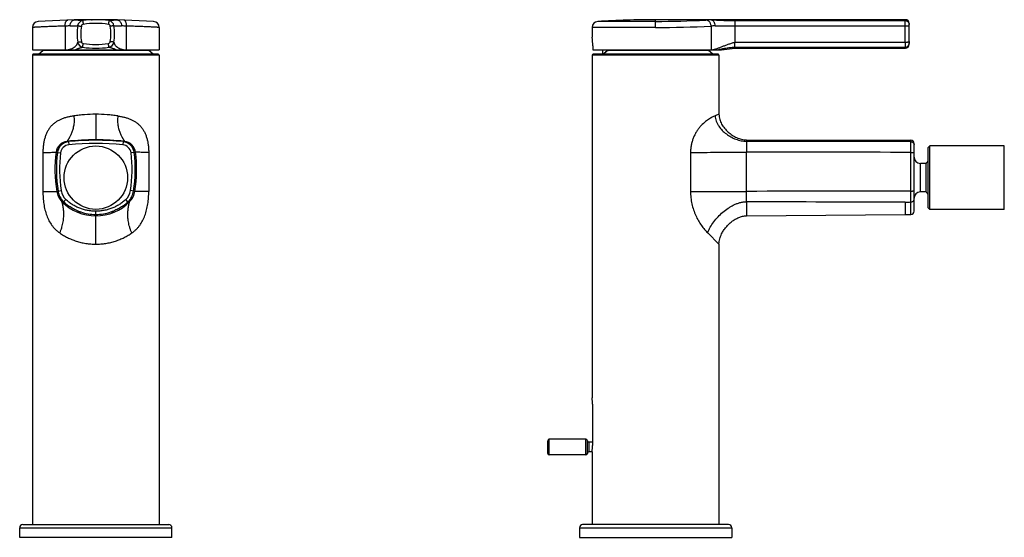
# Model space of a CAD drawing. Header units: millimetres. Extents: x 3 to 360, y -77 to 340.
# Tile 4 of 4: x 49 to 360, y 177 to 340. Entities that reach past the tile are written whole.
import ezdxf

# ---------------------------------------------------------------- set-up
doc = ezdxf.new("R2010")
doc.units = ezdxf.units.MM
doc.header["$LTSCALE"] = 23.1
doc.layers.get('0').update_dxf_attribs({"linetype": 'CONTINUOUS'})

msp = doc.modelspace()

# ---------------------------------------------------------------- linework, layer by layer
at = {"color": 9, "linetype": 'CONTINUOUS'}
for p, q in [((63.49, 338.46), (63.49, 331.01)), ((82.85, 331.01), (82.85, 338.46)), ((249.67, 339.93), (231.46, 339.93)), ((249.67, 338.03), (249.67, 340.48)), ((267.17, 340.41), (267.17, 340.48)), ((267.17, 338.46), (267.17, 331.01)), ((274.67, 340.48), (274.67, 333.4)), ((274.67, 340.18), (328.41, 340.18)), ((274.67, 339.46), (274.67, 338.92)), ((274.67, 338.57), (328.41, 338.57)), ((328.41, 340.18), (328.44, 340.48)), ((329.61, 339.01), (329.64, 339.3)), ((249.67, 338.03), (229.67, 338.03)), ((274.67, 333.4), (328.41, 333.4)), ((329.64, 332.66), (329.61, 332.96)), ((329.64, 332.68), (329.64, 332.69)), ((329.64, 332.66), (329.64, 332.67)), ((93.17, 329.33), (53.17, 329.33)), ((269.67, 329.33), (229.67, 329.33)), ((274.67, 331.79), (328.41, 331.79)), ((328.44, 331.48), (328.41, 331.79)), ((73.17, 310.63), (73.17, 302.56)), ((269.67, 310.63), (268.42, 310.12)), ((269.67, 310.63), (269.56, 310.59)), ((64.57, 302), (64.66, 301.01)), ((81.77, 302), (81.68, 301.01)), ((278.37, 302.56), (278.37, 302.09)), ((330.17, 302), (330.17, 302.42)), ((56.48, 298.54), (56.48, 286.27)), ((61.08, 298.61), (62.07, 298.49)), ((85.26, 298.61), (84.27, 298.49)), ((89.86, 298.54), (89.86, 286.27)), ((260.7, 298.54), (260.7, 286.27)), ((330.18, 284.8), (330.18, 298.61)), ((333.17, 286.13), (333.17, 295.14)), ((61.25, 286.4), (62.24, 286.55)), ((85.09, 286.4), (84.1, 286.55)), ((330.18, 282.98), (330.18, 286.4)), ((63.03, 282.98), (63.73, 283.71)), ((63.03, 282.98), (63.04, 282.98)), ((83.3, 282.98), (82.61, 283.71)), ((328.39, 282.85), (328.42, 279.02)), ((67.75, 280.04), (67.79, 280.02)), ((67.75, 280.04), (67.79, 280.02)), ((67.85, 280), (67.87, 279.99)), ((67.87, 279.99), (67.87, 279.99)), ((68.38, 279.81), (68.41, 279.8)), ((68.38, 279.81), (68.41, 279.8)), ((73.17, 279.02), (73.17, 280.04)), ((77.93, 279.8), (77.96, 279.81)), ((77.93, 279.8), (77.96, 279.81)), ((73.17, 269.63), (73.17, 278.59)), ((266.12, 273.19), (269.67, 269.63)), ((216.17, 203.13), (216.17, 208.13)), ((227.67, 203.13), (227.67, 208.13)), ((228.67, 207.13), (228.67, 204.13)), ((49.17, 180.13), (97.17, 180.13)), ((225.67, 180.13), (273.67, 180.13))]:
    msp.add_line(p, q, dxfattribs=at)
at = {"color": 7, "linetype": 'CONTINUOUS'}
for p, q in [((67.45, 338.59), (67.45, 338.57)), ((71.85, 340.48), (72.06, 340.48)), ((274.67, 340.48), (271.97, 340.48)), ((328.44, 340.48), (274.67, 340.48)), ((53.17, 338.03), (53.17, 330.98)), ((93.17, 338.03), (93.17, 330.98)), ((229.67, 338.03), (229.67, 334.93)), ((53.17, 330.98), (93.17, 330.98)), ((53.17, 329.33), (53.17, 181.13)), ((92.87, 329.63), (53.47, 329.63)), ((55.13, 329.63), (56.47, 330.8)), ((56.47, 330.98), (56.47, 330.8)), ((89.87, 330.8), (56.47, 330.8)), ((89.87, 330.98), (89.87, 330.8)), ((91.21, 329.63), (89.87, 330.8)), ((93.17, 329.33), (93.17, 181.13)), ((229.67, 329.33), (229.67, 221.13)), ((229.86, 332.18), (229.86, 330.98)), ((229.86, 330.98), (270.51, 330.98)), ((269.37, 329.63), (229.97, 329.63)), ((232.97, 330.98), (232.97, 329.63)), ((266.37, 330.8), (234.69, 330.8)), ((266.37, 330.98), (266.37, 330.8)), ((267.71, 329.63), (266.37, 330.8)), ((269.67, 329.33), (269.67, 310.63)), ((270.51, 330.98), (274.67, 331.48)), ((274.67, 331.48), (274.67, 331.79)), ((274.67, 331.48), (328.44, 331.48)), ((278.37, 302.56), (330.17, 302.42)), ((331.17, 280.04), (331.17, 301.42)), ((336.13, 300.63), (335.63, 300.13)), ((335.63, 281.13), (335.63, 300.13)), ((359.63, 300.63), (336.13, 300.63)), ((336.13, 280.63), (336.13, 300.63)), ((359.63, 280.63), (359.63, 300.63)), ((334.97, 295.14), (333.17, 295.14)), ((334.97, 286.13), (334.97, 295.14)), ((334.97, 286.13), (333.17, 286.13)), ((63.87, 282.25), (63.92, 282.21)), ((63.92, 282.21), (63.99, 282.16)), ((63.99, 282.16), (64.05, 282.11)), ((64.05, 282.11), (64.12, 282.06)), ((64.12, 282.06), (64.2, 282)), ((64.2, 282), (64.27, 281.95)), ((64.27, 281.95), (64.35, 281.89)), ((64.35, 281.89), (64.44, 281.83)), ((64.44, 281.83), (64.49, 281.79)), ((64.49, 281.79), (64.55, 281.74)), ((64.55, 281.74), (64.61, 281.7)), ((64.61, 281.7), (64.69, 281.65)), ((67.57, 280.11), (67.64, 280.08)), ((67.87, 279.99), (67.57, 280.11)), ((67.64, 280.08), (67.67, 280.07)), ((67.8, 280.02), (67.87, 279.99)), ((67.87, 279.99), (67.96, 279.96)), ((67.96, 279.96), (68.04, 279.93)), ((68.04, 279.93), (68.12, 279.9)), ((68.12, 279.9), (68.2, 279.87)), ((68.2, 279.87), (68.27, 279.85)), ((68.27, 279.85), (68.35, 279.82)), ((68.35, 279.82), (68.41, 279.8)), ((77.93, 279.8), (77.99, 279.82)), ((77.99, 279.82), (78.06, 279.85)), ((78.06, 279.85), (78.15, 279.87)), ((78.15, 279.87), (78.21, 279.9)), ((78.21, 279.9), (78.29, 279.92)), ((78.29, 279.92), (78.36, 279.95)), ((78.77, 280.11), (78.36, 279.95)), ((78.36, 279.95), (78.44, 279.98)), ((78.44, 279.98), (78.52, 280.01)), ((78.52, 280.01), (78.61, 280.04)), ((78.61, 280.04), (78.7, 280.08)), ((78.7, 280.08), (78.77, 280.11)), ((81.65, 281.65), (81.73, 281.7)), ((81.73, 281.7), (81.79, 281.74)), ((81.79, 281.74), (81.84, 281.79)), ((81.84, 281.79), (81.9, 281.83)), ((81.9, 281.83), (81.99, 281.89)), ((81.99, 281.89), (82.07, 281.95)), ((82.07, 281.95), (82.14, 282)), ((82.14, 282), (82.22, 282.06)), ((82.22, 282.06), (82.28, 282.11)), ((82.28, 282.11), (82.35, 282.16)), ((82.35, 282.16), (82.42, 282.21)), ((82.42, 282.21), (82.47, 282.25)), ((336.13, 280.63), (335.63, 281.13)), ((359.63, 280.63), (336.13, 280.63)), ((278.37, 278.59), (328.42, 279.02)), ((269.67, 269.63), (269.67, 181.13)), ((229.77, 219.13), (229.77, 206.13)), ((227.67, 208.13), (216.17, 208.13)), ((215.67, 203.63), (215.67, 207.63)), ((228.17, 203.63), (228.17, 207.63)), ((229.77, 207.13), (228.67, 207.13)), ((227.67, 203.13), (216.17, 203.13)), ((229.67, 204.13), (228.67, 204.13)), ((229.67, 204.13), (229.67, 181.13)), ((49.17, 177.13), (49.17, 180.13)), ((50.17, 181.13), (96.17, 181.13)), ((97.17, 177.13), (97.17, 180.13)), ((225.67, 180.13), (225.67, 177.13)), ((272.67, 181.13), (226.67, 181.13)), ((273.67, 180.13), (273.67, 177.13)), ((97.17, 177.13), (49.17, 177.13)), ((225.67, 177.13), (273.67, 177.13))]:
    msp.add_line(p, q, dxfattribs=at)
msp.add_lwpolyline([(271.97, 340.48), (269.48, 340.48), (249.67, 340.48)], dxfattribs=at)
msp.add_circle((73.17, 290.63), 10, dxfattribs=at)
for centre, radius, start, end in [((55.07, 338.03), 1.9, 93.481, 180), ((73.17, 40.48), 300, 86.519, 93.481), ((85.77, 335.98), 18.5, 171.9789, 188.0211), ((69.33, 338.3), 1.9, 98.4551, 171.9789), ((73.17, 312.48), 28, 81.5449, 98.4551), ((77.01, 338.3), 1.9, 8.0211, 81.5449), ((60.57, 335.98), 18.5, 351.9792, 8.0211), ((91.27, 338.03), 1.9, 0, 86.519), ((231.57, 338.03), 1.9, 93.481, 180), ((249.67, 40.48), 300, 90, 93.481), ((328.44, 339.28), 1.2, 0.9511, 90), ((129.67, 335.98), 200, 359.0489, 0.9511), ((69.33, 333.67), 1.9, 188.0211, 261.5449), ((77.01, 333.67), 1.9, 278.4551, 351.9789), ((209.63, 332.17), 20.23, 0.0451, 7.8581), ((328.44, 332.68), 1.2, 270, 359.0489), ((53.47, 329.33), 0.3, 90, 180), ((64.94, 334.27), 3.57, 245.908, 246.9617), ((73.17, 359.48), 28, 261.5449, 278.4551), ((81.39, 334.28), 3.58, 293.0339, 294.0851), ((92.87, 329.33), 0.3, 0, 90), ((229.97, 329.33), 0.3, 90, 180), ((249.67, 310.22), 25.46, 126.1445, 130.318), ((268.47, 332.62), 2.07, 231.0511, 232.2237), ((269.37, 329.33), 0.3, 0, 90), ((330.17, 301.42), 1, 0, 89.85), ((333.17, 297.14), 2, 180, 270), ((341.22, 290.63), 7.7, 136.5231, 144.2165), ((333.17, 284.13), 2, 90, 180), ((341.22, 290.63), 7.7, 215.7835, 223.4769), ((73.14, 293.89), 14.88, 230.8776, 235.4139), ((73.2, 293.9), 14.88, 304.5862, 309.1123), ((330.17, 280.04), 1, 270.6444, 360), ((322.31, 979.05), 700.05, 270.5, 270.64443), ((209.59, 219.13), 20.18, 0.0254, 5.7137), ((216.17, 207.63), 0.5, 90, 180), ((227.67, 207.63), 0.5, 0, 90), ((228.67, 207.63), 0.5, 180, 270), ((209.72, 206.14), 20.05, 354.2685, 359.9924), ((216.17, 203.63), 0.5, 180, 270), ((227.67, 203.63), 0.5, 270, 360), ((228.67, 203.63), 0.5, 90, 180), ((50.17, 180.13), 1, 90, 180), ((96.17, 180.13), 1, 0, 90), ((226.67, 180.13), 1, 90, 180), ((272.67, 180.13), 1, 0, 90)]:
    msp.add_arc(centre, radius, start, end, dxfattribs=at)
at = {"color": 9, "linetype": 'CONTINUOUS'}
for centre, radius, start, end in [((85.85, 335.98), 17.4, 171.9789, 188.0212), ((69.31, 338.32), 0.704, 98.4571, 171.9769), ((73.17, 312.34), 26.96, 81.5449, 98.4551), ((77.03, 338.32), 0.704, 8.0233, 81.5427), ((60.54, 335.99), 17.36, 351.9552, 8.0374), ((249.66, 636.65), 296.71, 270.0032, 273.0629), ((249.66, 702.5), 364.46, 270.0026, 272.7548), ((18.28, 335.98), 310.14, 359.5231, 0.4769), ((56.77, 335.98), 272.85, 359.49, 0.51), ((66.77, 333.32), 0.681, 7.0836, 7.9881), ((69.31, 333.65), 0.704, 188.022, 261.5443), ((73.17, 359.63), 26.96, 261.5449, 270), ((73.17, 359.62), 26.96, 269.9997, 278.4557), ((77.03, 333.65), 0.703, 278.4159, 352.0429), ((63.89, 334.54), 3.55, 263.4717, 264.5772), ((82.45, 334.54), 3.55, 275.4342, 276.5245), ((249.67, 310.22), 25.45, 126.05, 130.2865), ((267.37, 331.99), 1, 258.3277, 260.5532), ((64.51, 298.21), 3.9, 95.9134, 172.7725), ((64.95, 298.12), 3.9, 95.6112, 172.7421), ((73.17, 214.56), 88, 84.0889, 95.9111), ((47.41, 215.27), 88.41, 78.8117, 79.1143), ((73.17, 214.42), 88, 84.3887, 95.6113), ((73.17, 214.42), 87, 84.3887, 95.6113), ((98.93, 215.27), 88.41, 100.8857, 101.1883), ((81.39, 298.12), 3.9, 7.2579, 84.3888), ((81.83, 298.21), 3.9, 7.2275, 84.0866), ((103.89, 293.22), 43.6, 172.7715, 189.1171), ((45.39, 222.85), 77.37, 78.2994, 78.6306), ((104.33, 293.11), 43.6, 172.7425, 188.8462), ((104.33, 293.11), 42.6, 172.7425, 188.8462), ((64.95, 298.12), 2.9, 95.6114, 172.7407), ((81.39, 298.12), 2.9, 7.2583, 84.3898), ((42.01, 293.11), 42.6, 351.1538, 7.2575), ((42.01, 293.11), 43.6, 351.1538, 7.2575), ((100.95, 222.85), 77.37, 101.3694, 101.7006), ((42.45, 293.22), 43.6, 350.8829, 7.2285), ((-4880.68, 304.35), 5159.05, 359.7996, 359.93726), ((66.77, 287.26), 6, 189.1183, 224.6542), ((67.18, 287.32), 6, 188.8464, 226.3597), ((67.17, 287.32), 5, 188.8432, 226.3654), ((79.16, 287.32), 5, 313.6334, 351.156), ((79.16, 287.32), 6, 313.6403, 351.1536), ((79.57, 287.26), 6, 315.3458, 350.8817), ((-241.21, 286.41), 519.55, 359.6281, 359.9883), ((64.43, 288.53), 5.82, 250.6136, 257.3384), ((73.17, 293.59), 15, 224.6592, 269.9995), ((67.07, 286.68), 5.47, 222.4785, 224.3274), ((73.17, 294.02), 15, 228.1222, 231.0892), ((73.17, 293.59), 15, 270.0005, 315.3408), ((73.17, 294.02), 15, 308.901, 311.8778), ((81.93, 288.45), 5.74, 282.6136, 289.4345), ((79.27, 286.68), 5.47, 315.6726, 317.5215), ((275.3, 1037.87), 756.88, 274.02163, 274.15774), ((73.17, 294.03), 15.01, 231.0891, 231.7008), ((73.17, 294.02), 15, 231.7007, 232.374), ((73.17, 294.02), 14.99, 232.374, 233.0884), ((73.17, 294.02), 15, 233.0886, 235.1652), ((73.17, 294.03), 15, 248.9667, 249.2182), ((73.13, 294.13), 15.09, 249.6141, 251.7743), ((73.17, 294.02), 15, 249.326, 250.7692), ((73.17, 294.02), 15, 250.7692, 251.3875), ((73.15, 294.18), 15.14, 251.7578, 270.0687), ((73.17, 294.02), 15, 251.4995, 270), ((73.18, 294.21), 15.17, 269.9473, 288.2326), ((73.17, 294.02), 15, 270, 288.5058), ((73.2, 294.15), 15.11, 288.2317, 289.9402), ((73.17, 294.02), 15, 288.6125, 289.2306), ((73.17, 294.02), 15, 289.2306, 290.227), ((73.17, 294.03), 15, 290.227, 291.3094), ((73.17, 294.02), 15, 304.8318, 306.9113), ((73.17, 294.02), 14.99, 306.9116, 307.6257), ((73.17, 294.02), 15, 307.6257, 308.315), ((73.17, 294.03), 15.01, 308.315, 308.9012)]:
    msp.add_arc(centre, radius, start, end, dxfattribs=at)
for points, knots in [([(63.49, 338.46), (62.74, 338.44), (61.32, 338.39), (59.3, 338.32), (57.54, 338.25), (56.23, 338.19), (55.33, 338.15), (54.77, 338.12), (54.3, 338.1), (53.9, 338.07), (53.6, 338.06), (53.39, 338.05), (53.28, 338.04), (53.22, 338.04), (53.19, 338.04), (53.17, 338.04), (53.17, 338.03)], [0, 0, 0, 0, 0.216805, 0.413187, 0.585674, 0.731209, 0.79304, 0.8472, 0.893448, 0.931575, 0.961409, 0.982816, 0.990328, 0.995699, 0.998924, 1, 1, 1, 1]), ([(63.49, 338.46), (63.48, 338.58), (63.49, 338.82), (63.53, 339.17), (63.61, 339.5), (63.71, 339.78), (63.84, 340.02), (63.99, 340.2), (64.14, 340.3), (64.26, 340.35), (64.32, 340.35), (64.35, 340.36)], [0, 0, 0, 0, 0.163112, 0.321197, 0.469925, 0.605645, 0.725825, 0.82968, 0.919086, 0.960145, 1, 1, 1, 1]), ([(65.09, 338.54), (64.97, 338.53), (64.43, 338.5), (63.9, 338.47), (63.49, 338.46)], [0, 0, 0, 0, 0.225654, 1, 1, 1, 1]), ([(65.09, 338.54), (65.09, 338.78), (65.15, 339.24), (65.4, 339.77), (65.68, 340.09), (65.92, 340.27), (66.17, 340.38), (66.36, 340.41), (66.45, 340.41)], [0, 0, 0, 0, 0.282896, 0.546831, 0.668904, 0.784033, 0.89358, 1, 1, 1, 1]), ([(65.09, 338.54), (65.27, 338.55), (65.6, 338.56), (66.01, 338.57), (66.3, 338.57), (66.49, 338.57), (66.66, 338.57), (66.82, 338.57), (66.96, 338.57), (67.08, 338.57), (67.18, 338.57), (67.24, 338.57), (67.28, 338.57), (67.32, 338.57), (67.35, 338.57), (67.38, 338.57), (67.41, 338.57), (67.42, 338.57), (67.43, 338.57), (67.44, 338.57), (67.44, 338.57), (67.45, 338.57), (67.45, 338.57), (67.45, 338.57), (67.45, 338.57)], [0, 0, 0, 0, 0.227776, 0.425575, 0.51354, 0.594348, 0.668067, 0.734732, 0.794326, 0.846786, 0.891985, 0.911807, 0.929735, 0.945738, 0.959779, 0.971811, 0.981786, 0.989652, 0.992778, 0.995354, 0.997373, 0.998826, 0.999704, 1, 1, 1, 1]), ([(66.45, 340.41), (66.55, 340.41), (66.75, 340.41), (67.13, 340.4), (67.56, 340.38), (68.01, 340.34), (68.33, 340.31), (68.55, 340.28), (68.68, 340.26), (68.79, 340.24), (68.87, 340.22), (68.92, 340.21), (68.96, 340.2), (68.99, 340.2), (69.01, 340.19), (69.03, 340.19), (69.04, 340.18), (69.05, 340.18), (69.05, 340.18), (69.05, 340.18), (69.05, 340.18), (69.05, 340.18)], [0, 0, 0, 0, 0.117151, 0.22957, 0.433296, 0.60602, 0.746936, 0.80558, 0.856456, 0.899652, 0.935218, 0.950149, 0.963169, 0.974263, 0.983416, 0.990607, 0.9958, 0.997632, 0.998947, 0.999738, 1, 1, 1, 1]), ([(67.45, 338.57), (67.45, 338.57), (67.45, 338.57), (67.45, 338.57), (67.46, 338.57), (67.46, 338.57), (67.47, 338.57), (67.49, 338.56), (67.5, 338.56), (67.52, 338.56), (67.55, 338.56), (67.59, 338.55), (67.65, 338.54), (67.72, 338.54), (67.79, 338.53), (67.88, 338.51), (68, 338.5), (68.17, 338.47), (68.39, 338.44), (68.54, 338.42), (68.61, 338.41)], [0, 0, 0, 0, 0.000371, 0.001295, 0.004908, 0.010891, 0.019239, 0.029931, 0.042945, 0.058252, 0.075814, 0.117539, 0.167732, 0.225925, 0.291576, 0.364072, 0.442735, 0.61558, 0.803665, 1, 1, 1, 1]), ([(69.05, 340.18), (69.05, 340.18), (69.05, 340.18), (69.05, 340.17), (69.05, 340.17), (69.05, 340.16), (69.05, 340.14), (69.05, 340.12), (69.06, 340.09), (69.06, 340.04), (69.07, 339.98), (69.08, 339.91), (69.09, 339.84), (69.1, 339.75), (69.12, 339.62), (69.14, 339.45), (69.17, 339.24), (69.19, 339.09), (69.21, 339.01)], [0, 0, 0, 0, 0.001474, 0.005165, 0.0112, 0.01959, 0.030319, 0.043367, 0.0763, 0.118088, 0.168338, 0.226583, 0.292276, 0.364796, 0.443465, 0.616235, 0.804092, 1, 1, 1, 1]), ([(77.29, 340.18), (77.29, 340.18), (77.29, 340.18), (77.29, 340.17), (77.29, 340.17), (77.29, 340.16), (77.29, 340.14), (77.28, 340.12), (77.28, 340.09), (77.28, 340.04), (77.27, 339.98), (77.26, 339.91), (77.25, 339.84), (77.24, 339.75), (77.22, 339.62), (77.2, 339.45), (77.17, 339.24), (77.15, 339.09), (77.13, 339.01)], [0, 0, 0, 0, 0.001474, 0.005165, 0.0112, 0.01959, 0.030319, 0.043367, 0.0763, 0.118088, 0.168338, 0.226583, 0.292276, 0.364796, 0.443465, 0.616235, 0.804092, 1, 1, 1, 1]), ([(77.29, 340.18), (77.29, 340.18), (77.29, 340.18), (77.29, 340.18), (77.29, 340.18), (77.3, 340.18), (77.31, 340.19), (77.33, 340.19), (77.35, 340.2), (77.38, 340.2), (77.42, 340.21), (77.47, 340.22), (77.55, 340.24), (77.66, 340.26), (77.79, 340.28), (78.01, 340.31), (78.33, 340.34), (78.78, 340.38), (79.21, 340.4), (79.59, 340.41), (79.79, 340.41), (79.89, 340.41)], [0, 0, 0, 0, 0.000261, 0.00105, 0.002362, 0.004192, 0.00938, 0.016569, 0.02572, 0.036815, 0.049836, 0.064767, 0.100335, 0.143532, 0.19441, 0.253056, 0.393977, 0.566703, 0.770433, 0.882842, 1, 1, 1, 1]), ([(78.89, 338.57), (78.89, 338.57), (78.89, 338.57), (78.89, 338.57), (78.88, 338.57), (78.88, 338.57), (78.87, 338.57), (78.85, 338.56), (78.84, 338.56), (78.82, 338.56), (78.79, 338.56), (78.75, 338.55), (78.69, 338.54), (78.62, 338.54), (78.55, 338.53), (78.46, 338.51), (78.34, 338.5), (78.17, 338.47), (77.95, 338.44), (77.8, 338.42), (77.73, 338.41)], [0, 0, 0, 0, 0.000371, 0.001295, 0.004908, 0.010891, 0.019239, 0.029931, 0.042945, 0.058252, 0.075814, 0.117539, 0.167732, 0.225925, 0.291576, 0.364072, 0.442735, 0.61558, 0.803665, 1, 1, 1, 1]), ([(78.89, 338.57), (78.89, 338.57), (78.89, 338.57), (78.9, 338.57), (78.9, 338.57), (78.92, 338.57), (78.93, 338.57), (78.96, 338.57), (78.99, 338.57), (79.02, 338.57), (79.07, 338.57), (79.15, 338.57), (79.26, 338.57), (79.38, 338.57), (79.52, 338.57), (79.68, 338.57), (79.92, 338.57), (80.27, 338.57), (80.74, 338.56), (81.07, 338.55), (81.25, 338.54)], [0, 0, 0, 0, 0.001242, 0.002726, 0.004776, 0.010534, 0.01845, 0.028469, 0.04054, 0.054615, 0.070646, 0.108443, 0.153671, 0.206146, 0.265741, 0.332393, 0.406086, 0.57477, 0.772425, 1, 1, 1, 1]), ([(79.89, 340.41), (79.98, 340.41), (80.16, 340.38), (80.42, 340.27), (80.66, 340.09), (80.94, 339.77), (81.19, 339.24), (81.25, 338.78), (81.25, 338.54)], [0, 0, 0, 0, 0.106421, 0.215968, 0.331097, 0.453171, 0.717105, 1, 1, 1, 1]), ([(82.85, 338.46), (82.71, 338.46), (82.17, 338.48), (81.64, 338.51), (81.25, 338.54)], [0, 0, 0, 0, 0.273927, 1, 1, 1, 1]), ([(82.85, 338.46), (82.85, 338.58), (82.85, 338.82), (82.81, 339.17), (82.73, 339.5), (82.63, 339.78), (82.5, 340.02), (82.35, 340.2), (82.2, 340.3), (82.08, 340.35), (82.02, 340.35), (81.99, 340.36)], [0, 0, 0, 0, 0.163112, 0.321197, 0.469925, 0.605645, 0.725825, 0.82968, 0.919086, 0.960145, 1, 1, 1, 1]), ([(93.17, 338.03), (93.17, 338.04), (93.15, 338.04), (93.12, 338.04), (93.06, 338.04), (92.99, 338.04), (92.89, 338.05), (92.71, 338.06), (92.44, 338.07), (92.04, 338.1), (91.57, 338.12), (91.01, 338.15), (90.11, 338.19), (88.8, 338.25), (87.03, 338.32), (85.02, 338.39), (83.6, 338.44), (82.85, 338.46)], [0, 0, 0, 0, 0.001076, 0.004301, 0.009672, 0.017184, 0.026827, 0.038591, 0.068425, 0.106552, 0.1528, 0.20696, 0.268791, 0.414326, 0.586813, 0.783195, 1, 1, 1, 1]), ([(267.17, 340.41), (266.87, 340.4), (266.31, 340.39), (265.76, 340.37), (265.51, 340.36)], [0, 0, 0, 0, 0.55114, 1, 1, 1, 1]), ([(267.17, 338.46), (267.17, 338.58), (267.15, 338.82), (267.05, 339.18), (266.89, 339.51), (266.69, 339.79), (266.44, 340.03), (266.15, 340.21), (265.84, 340.33), (265.62, 340.35), (265.51, 340.36)], [0, 0, 0, 0, 0.132554, 0.264221, 0.393958, 0.520959, 0.644797, 0.765498, 0.883578, 1, 1, 1, 1]), ([(268.45, 338.54), (268.45, 338.78), (268.4, 339.13), (268.24, 339.57), (268.08, 339.85), (267.88, 340.09), (267.66, 340.26), (267.42, 340.38), (267.26, 340.41), (267.17, 340.41)], [0, 0, 0, 0, 0.290418, 0.4289, 0.559698, 0.681554, 0.794383, 0.899558, 1, 1, 1, 1]), ([(267.17, 340.41), (267.31, 340.41), (267.58, 340.41), (268.14, 340.4), (268.86, 340.38), (269.76, 340.34), (271.03, 340.28), (272.67, 340.21), (274, 340.18), (274.67, 340.18)], [0, 0, 0, 0, 0.053622, 0.108477, 0.22313, 0.343893, 0.469626, 0.7313, 1, 1, 1, 1]), ([(268.45, 338.54), (268.22, 338.52), (267.79, 338.5), (267.36, 338.47), (267.17, 338.46)], [0, 0, 0, 0, 0.550594, 1, 1, 1, 1]), ([(268.45, 338.54), (268.56, 338.55), (268.78, 338.55), (269.24, 338.56), (269.83, 338.57), (270.58, 338.57), (271.36, 338.57), (272.16, 338.57), (272.99, 338.57), (273.83, 338.57), (274.39, 338.57), (274.67, 338.57)], [0, 0, 0, 0, 0.051654, 0.105655, 0.219653, 0.340209, 0.465913, 0.59566, 0.728527, 0.863634, 1, 1, 1, 1]), ([(328.41, 338.57), (328.41, 338.76), (328.4, 339.12), (328.4, 339.54), (328.41, 339.82), (328.41, 339.98), (328.41, 340.1), (328.41, 340.16), (328.41, 340.18)], [0, 0, 0, 0, 0.359138, 0.664875, 0.787662, 0.886011, 0.957399, 1, 1, 1, 1]), ([(328.41, 340.18), (328.49, 340.18), (328.64, 340.16), (328.87, 340.1), (329.07, 339.99), (329.26, 339.84), (329.41, 339.67), (329.52, 339.46), (329.59, 339.24), (329.61, 339.09), (329.61, 339.01)], [0, 0, 0, 0, 0.125583, 0.251117, 0.376518, 0.501705, 0.626634, 0.751298, 0.875727, 1, 1, 1, 1]), ([(328.41, 338.57), (328.56, 338.57), (328.78, 338.56), (329.06, 338.55), (329.23, 338.53), (329.36, 338.51), (329.45, 338.49), (329.5, 338.48), (329.54, 338.46), (329.58, 338.45), (329.6, 338.43), (329.6, 338.42), (329.61, 338.41)], [0, 0, 0, 0, 0.368614, 0.53601, 0.683886, 0.80703, 0.858011, 0.901408, 0.936997, 0.964782, 0.985233, 1, 1, 1, 1]), ([(329.61, 338.41), (329.6, 338.48), (329.6, 338.62), (329.6, 338.77), (329.61, 338.88), (329.61, 338.94), (329.61, 338.98), (329.61, 339), (329.61, 339.01)], [0, 0, 0, 0, 0.359098, 0.664777, 0.787562, 0.885913, 0.957287, 1, 1, 1, 1]), ([(63.9, 330.98), (64.05, 330.99), (64.34, 331.01), (64.76, 331.08), (65.14, 331.19), (65.6, 331.36), (66.1, 331.61), (66.6, 331.96), (66.94, 332.27), (67.15, 332.53), (67.36, 332.85), (67.48, 333.17), (67.45, 333.4)], [0, 0, 0, 0, 0.095946, 0.186675, 0.272472, 0.353569, 0.502313, 0.634045, 0.749131, 0.800553, 0.847964, 1, 1, 1, 1]), ([(67.45, 333.4), (67.45, 333.4), (67.45, 333.4), (67.45, 333.4), (67.46, 333.4), (67.46, 333.4), (67.47, 333.4), (67.49, 333.41), (67.5, 333.41), (67.52, 333.41), (67.55, 333.41), (67.59, 333.42), (67.65, 333.43), (67.72, 333.43), (67.79, 333.44), (67.88, 333.46), (68, 333.47), (68.17, 333.5), (68.39, 333.52), (68.54, 333.55), (68.61, 333.56)], [0, 0, 0, 0, 0.000371, 0.001295, 0.004908, 0.010891, 0.019239, 0.029931, 0.042945, 0.058252, 0.075814, 0.117539, 0.167732, 0.225925, 0.291576, 0.364072, 0.442735, 0.61558, 0.803665, 1, 1, 1, 1]), ([(69.05, 331.79), (69.05, 331.79), (69.05, 331.79), (69.05, 331.8), (69.05, 331.8), (69.05, 331.81), (69.05, 331.83), (69.05, 331.85), (69.06, 331.88), (69.06, 331.93), (69.07, 331.99), (69.08, 332.06), (69.09, 332.13), (69.1, 332.22), (69.12, 332.34), (69.14, 332.52), (69.17, 332.73), (69.19, 332.88), (69.21, 332.96)], [0, 0, 0, 0, 0.001474, 0.005165, 0.0112, 0.01959, 0.030319, 0.043367, 0.0763, 0.118088, 0.168338, 0.226583, 0.292276, 0.364796, 0.443465, 0.616235, 0.804092, 1, 1, 1, 1]), ([(77.29, 331.79), (77.29, 331.79), (77.29, 331.79), (77.29, 331.8), (77.29, 331.8), (77.29, 331.81), (77.29, 331.83), (77.28, 331.85), (77.28, 331.88), (77.28, 331.93), (77.27, 331.99), (77.26, 332.06), (77.25, 332.13), (77.24, 332.22), (77.22, 332.34), (77.2, 332.52), (77.17, 332.73), (77.15, 332.88), (77.13, 332.96)], [0, 0, 0, 0, 0.001474, 0.005165, 0.0112, 0.019589, 0.030318, 0.043366, 0.0763, 0.118087, 0.168337, 0.226583, 0.292275, 0.364796, 0.443465, 0.616235, 0.804092, 1, 1, 1, 1]), ([(78.89, 333.4), (78.89, 333.4), (78.89, 333.4), (78.89, 333.4), (78.88, 333.4), (78.88, 333.4), (78.87, 333.4), (78.85, 333.41), (78.84, 333.41), (78.82, 333.41), (78.79, 333.41), (78.75, 333.42), (78.69, 333.43), (78.62, 333.43), (78.55, 333.44), (78.46, 333.46), (78.34, 333.47), (78.17, 333.5), (77.95, 333.52), (77.8, 333.55), (77.73, 333.56)], [0, 0, 0, 0, 0.000371, 0.001295, 0.004909, 0.010893, 0.019242, 0.029937, 0.042953, 0.058262, 0.075827, 0.117559, 0.167759, 0.22596, 0.291618, 0.364119, 0.442787, 0.615632, 0.803701, 1, 1, 1, 1]), ([(78.89, 333.4), (78.86, 333.17), (78.98, 332.85), (79.19, 332.53), (79.4, 332.27), (79.74, 331.96), (80.24, 331.61), (80.74, 331.35), (81.2, 331.19), (81.59, 331.08), (82, 331.01), (82.29, 330.99), (82.44, 330.98)], [0, 0, 0, 0, 0.152007, 0.199417, 0.25084, 0.365925, 0.497654, 0.646398, 0.727498, 0.813302, 0.904041, 1, 1, 1, 1]), ([(267.42, 330.98), (267.48, 330.99), (267.58, 330.99), (267.75, 331.02), (267.92, 331.05), (268.16, 331.11), (268.48, 331.2), (268.88, 331.33), (269.3, 331.48), (269.89, 331.7), (270.65, 332), (271.61, 332.37), (272.6, 332.74), (273.62, 333.09), (274.32, 333.31), (274.67, 333.41)], [0, 0, 0, 0, 0.020354, 0.04202, 0.064876, 0.08886, 0.140012, 0.194845, 0.252798, 0.313407, 0.441078, 0.575403, 0.714481, 0.856599, 1, 1, 1, 1]), ([(328.41, 333.4), (328.41, 333.21), (328.4, 332.85), (328.4, 332.43), (328.41, 332.14), (328.41, 331.99), (328.41, 331.87), (328.41, 331.81), (328.41, 331.79)], [0, 0, 0, 0, 0.359139, 0.664876, 0.787663, 0.886012, 0.957399, 1, 1, 1, 1]), ([(328.41, 333.4), (328.56, 333.4), (328.78, 333.41), (329.06, 333.42), (329.23, 333.44), (329.36, 333.46), (329.45, 333.48), (329.5, 333.49), (329.54, 333.51), (329.58, 333.52), (329.6, 333.54), (329.6, 333.55), (329.61, 333.56)], [0, 0, 0, 0, 0.368614, 0.53601, 0.683886, 0.80703, 0.858011, 0.901408, 0.936997, 0.964782, 0.985233, 1, 1, 1, 1]), ([(328.41, 331.79), (328.49, 331.79), (328.64, 331.8), (328.87, 331.87), (329.07, 331.98), (329.26, 332.13), (329.41, 332.3), (329.52, 332.51), (329.59, 332.73), (329.61, 332.88), (329.61, 332.96)], [0, 0, 0, 0, 0.125583, 0.251117, 0.376518, 0.501705, 0.626634, 0.751298, 0.875727, 1, 1, 1, 1]), ([(329.61, 333.56), (329.6, 333.48), (329.6, 333.35), (329.6, 333.19), (329.61, 333.09), (329.61, 333.03), (329.61, 332.99), (329.61, 332.97), (329.61, 332.96)], [0, 0, 0, 0, 0.359093, 0.664786, 0.787559, 0.885905, 0.957316, 1, 1, 1, 1]), ([(63.56, 331), (63.58, 331), (63.64, 331), (63.73, 330.99), (63.82, 330.99), (63.87, 330.98), (63.9, 330.98)], [0, 0, 0, 0, 0.253695, 0.504885, 0.753789, 1, 1, 1, 1]), ([(66.48, 330.98), (66.77, 331.07), (67.17, 331.22), (67.68, 331.41), (68.02, 331.54), (68.32, 331.65), (68.59, 331.73), (68.83, 331.78), (68.98, 331.79), (69.05, 331.79)], [0, 0, 0, 0, 0.329895, 0.475665, 0.607915, 0.726162, 0.830223, 0.920825, 1, 1, 1, 1]), ([(77.29, 331.79), (77.36, 331.79), (77.51, 331.78), (77.75, 331.73), (78.02, 331.65), (78.32, 331.54), (78.66, 331.41), (79.17, 331.22), (79.57, 331.07), (79.86, 330.98)], [0, 0, 0, 0, 0.079184, 0.169794, 0.273858, 0.392106, 0.524355, 0.67012, 1, 1, 1, 1]), ([(82.44, 330.98), (82.47, 330.98), (82.53, 330.99), (82.61, 330.99), (82.7, 331), (82.76, 331), (82.78, 331)], [0, 0, 0, 0, 0.246269, 0.49519, 0.746361, 1, 1, 1, 1]), ([(267.21, 331), (267.23, 331), (267.26, 331), (267.31, 330.99), (267.37, 330.99), (267.41, 330.98), (267.42, 330.98)], [0, 0, 0, 0, 0.240961, 0.487592, 0.74098, 1, 1, 1, 1]), ([(269.34, 330.98), (269.74, 331.08), (270.58, 331.29), (271.88, 331.56), (273.01, 331.72), (273.95, 331.78), (274.43, 331.79), (274.67, 331.79)], [0, 0, 0, 0, 0.230629, 0.476823, 0.734461, 0.866466, 1, 1, 1, 1]), ([(73.17, 310.63), (71.99, 310.63), (70.22, 310.57), (67.91, 310.35), (66.77, 310.2), (66.21, 310.12)], [0, 0, 0, 0, 0.507843, 0.756828, 1, 1, 1, 1]), ([(80.13, 310.12), (79.57, 310.2), (78.43, 310.35), (76.12, 310.57), (74.35, 310.63), (73.17, 310.63)], [0, 0, 0, 0, 0.243172, 0.492157, 1, 1, 1, 1]), ([(66.21, 310.12), (65.85, 310.06), (65.14, 309.94), (64.1, 309.7), (63.1, 309.4), (62.14, 309.04), (61.24, 308.6), (60.41, 308.08), (59.64, 307.47), (58.96, 306.76), (58.35, 305.97), (57.84, 305.08), (57.41, 304.12), (57.06, 303.09), (56.8, 302), (56.62, 300.87), (56.51, 299.72), (56.48, 298.94), (56.48, 298.54)], [0, 0, 0, 0, 0.064695, 0.127926, 0.189633, 0.249867, 0.308813, 0.36682, 0.424405, 0.482223, 0.540969, 0.601241, 0.663412, 0.727607, 0.793733, 0.861506, 0.930455, 1, 1, 1, 1]), ([(66.21, 310.12), (66.26, 309.83), (66.33, 309.26), (66.34, 308.43), (66.28, 307.63), (66.16, 306.88), (66, 306.19), (65.82, 305.56), (65.61, 304.97), (65.39, 304.44), (65.17, 303.95), (64.98, 303.58), (64.84, 303.3), (64.73, 303.11), (64.63, 302.94), (64.54, 302.78), (64.45, 302.63), (64.37, 302.5), (64.3, 302.39), (64.24, 302.3), (64.2, 302.24), (64.18, 302.2), (64.16, 302.17), (64.14, 302.14), (64.12, 302.12), (64.11, 302.11), (64.11, 302.1), (64.11, 302.1), (64.11, 302.09), (64.11, 302.09), (64.11, 302.09)], [0, 0, 0, 0, 0.102294, 0.201217, 0.295332, 0.384081, 0.46743, 0.545538, 0.618565, 0.686587, 0.749551, 0.807246, 0.834, 0.859273, 0.882972, 0.904997, 0.925219, 0.943491, 0.959633, 0.973439, 0.979391, 0.984665, 0.989227, 0.993037, 0.996055, 0.998241, 0.999009, 0.999554, 0.999876, 1, 1, 1, 1]), ([(80.13, 310.12), (80.08, 309.83), (80.01, 309.26), (80, 308.43), (80.06, 307.63), (80.18, 306.88), (80.34, 306.19), (80.52, 305.56), (80.73, 304.97), (80.95, 304.44), (81.17, 303.95), (81.36, 303.58), (81.5, 303.3), (81.61, 303.11), (81.7, 302.94), (81.8, 302.78), (81.89, 302.63), (81.97, 302.5), (82.04, 302.39), (82.1, 302.3), (82.14, 302.24), (82.16, 302.2), (82.18, 302.17), (82.2, 302.14), (82.22, 302.12), (82.22, 302.11), (82.23, 302.1), (82.23, 302.1), (82.23, 302.09), (82.23, 302.09), (82.23, 302.09)], [0, 0, 0, 0, 0.102294, 0.201217, 0.295332, 0.384081, 0.46743, 0.545538, 0.618565, 0.686587, 0.749551, 0.807246, 0.834, 0.859273, 0.882972, 0.904997, 0.925219, 0.943491, 0.959633, 0.973439, 0.979391, 0.984665, 0.989227, 0.993037, 0.996055, 0.998241, 0.999009, 0.999554, 0.999876, 1, 1, 1, 1]), ([(80.13, 310.12), (80.49, 310.06), (81.2, 309.94), (82.24, 309.7), (83.24, 309.4), (84.2, 309.04), (85.1, 308.6), (85.93, 308.08), (86.7, 307.47), (87.38, 306.76), (87.99, 305.97), (88.5, 305.08), (88.93, 304.12), (89.27, 303.09), (89.54, 302), (89.72, 300.87), (89.83, 299.72), (89.86, 298.94), (89.86, 298.54)], [0, 0, 0, 0, 0.064695, 0.127926, 0.189633, 0.249867, 0.308813, 0.36682, 0.424405, 0.482223, 0.540969, 0.601241, 0.663412, 0.727607, 0.793733, 0.861506, 0.930455, 1, 1, 1, 1]), ([(268.42, 310.12), (268.28, 310.06), (267.96, 309.92), (267.47, 309.68), (266.92, 309.38), (266.1, 308.87), (264.99, 308.03), (263.93, 306.98), (263.11, 305.96), (262.52, 305.08), (261.99, 304.12), (261.54, 303.09), (261.17, 302.01), (260.94, 301.07), (260.82, 300.3), (260.75, 299.72), (260.71, 299.13), (260.7, 298.74), (260.7, 298.54)], [0, 0, 0, 0, 0.032251, 0.069457, 0.111625, 0.158724, 0.267183, 0.393113, 0.461775, 0.533544, 0.607846, 0.684126, 0.761888, 0.840701, 0.88039, 0.920195, 0.960082, 1, 1, 1, 1]), ([(268.42, 310.12), (268.44, 309.83), (268.53, 309.25), (268.78, 308.41), (269.15, 307.61), (269.75, 306.62), (270.68, 305.52), (271.97, 304.39), (273.41, 303.46), (274.7, 302.86), (275.79, 302.48), (276.91, 302.2), (277.79, 302.09), (278.37, 302.09)], [0, 0, 0, 0, 0.06312, 0.126686, 0.190133, 0.25318, 0.377803, 0.501224, 0.62435, 0.748095, 0.8105, 0.873335, 1, 1, 1, 1]), ([(278.36, 302.09), (278.36, 302.08), (278.36, 302.04), (278.37, 301.96), (278.37, 301.86), (278.37, 301.68), (278.37, 301.39), (278.38, 300.98), (278.38, 300.49), (278.38, 299.72), (278.38, 299.12), (278.38, 298.7)], [0, 0, 0, 0, 0.01397, 0.035876, 0.065567, 0.102837, 0.19902, 0.321728, 0.467524, 0.632316, 1, 1, 1, 1]), ([(330.18, 298.61), (330.18, 299.03), (330.18, 299.63), (330.18, 300.4), (330.18, 300.89), (330.18, 301.3), (330.18, 301.63), (330.18, 301.85), (330.18, 301.96), (330.17, 302)], [0, 0, 0, 0, 0.368864, 0.534042, 0.680027, 0.802693, 0.898578, 0.964971, 1, 1, 1, 1]), ([(330.17, 302), (330.24, 302), (330.37, 301.99), (330.56, 301.93), (330.73, 301.84), (330.88, 301.71), (331.01, 301.56), (331.1, 301.39), (331.16, 301.2), (331.17, 301.07), (331.17, 301.01)], [0, 0, 0, 0, 0.125299, 0.250543, 0.37571, 0.500769, 0.62571, 0.750544, 0.87529, 1, 1, 1, 1]), ([(56.48, 298.54), (56.87, 298.55), (57.56, 298.56), (58.49, 298.59), (59.13, 298.62), (59.55, 298.64), (59.79, 298.65), (60, 298.66), (60.18, 298.67), (60.32, 298.68), (60.43, 298.69), (60.51, 298.7), (60.57, 298.7), (60.6, 298.7), (60.62, 298.7), (60.63, 298.7), (60.64, 298.7), (60.64, 298.7)], [0, 0, 0, 0, 0.276515, 0.498255, 0.670386, 0.739794, 0.799172, 0.849301, 0.890939, 0.924797, 0.951562, 0.971864, 0.986317, 0.991533, 0.995502, 0.998297, 1, 1, 1, 1]), ([(89.86, 298.54), (89.47, 298.55), (88.78, 298.56), (87.85, 298.59), (87.21, 298.62), (86.79, 298.64), (86.55, 298.65), (86.34, 298.66), (86.16, 298.67), (86.02, 298.68), (85.91, 298.69), (85.82, 298.7), (85.77, 298.7), (85.74, 298.7), (85.72, 298.7), (85.71, 298.7), (85.7, 298.7), (85.7, 298.7)], [0, 0, 0, 0, 0.276515, 0.498255, 0.670386, 0.739794, 0.799172, 0.849301, 0.890939, 0.924797, 0.951562, 0.971864, 0.986317, 0.991533, 0.995502, 0.998297, 1, 1, 1, 1]), ([(260.7, 298.54), (262.06, 298.56), (264.91, 298.6), (269.26, 298.65), (273.79, 298.7), (276.84, 298.71), (278.37, 298.7)], [0, 0, 0, 0, 0.231912, 0.482195, 0.739952, 1, 1, 1, 1]), ([(330.18, 298.61), (330.31, 298.61), (330.49, 298.61), (330.73, 298.59), (330.85, 298.58), (330.95, 298.57), (331, 298.56), (331.05, 298.55), (331.09, 298.54), (331.13, 298.53), (331.15, 298.51), (331.17, 298.5), (331.17, 298.49)], [0, 0, 0, 0, 0.375025, 0.544505, 0.693395, 0.758396, 0.816313, 0.866664, 0.90907, 0.943311, 0.969401, 1, 1, 1, 1]), ([(56.48, 286.27), (56.87, 286.27), (57.57, 286.27), (58.52, 286.28), (59.28, 286.29), (59.79, 286.29), (60.13, 286.29), (60.32, 286.3), (60.48, 286.3), (60.6, 286.3), (60.7, 286.3), (60.77, 286.3), (60.82, 286.31), (60.84, 286.31), (60.84, 286.31)], [0, 0, 0, 0, 0.265818, 0.48257, 0.654273, 0.785729, 0.837888, 0.881782, 0.917954, 0.946928, 0.96918, 0.985167, 0.99531, 1, 1, 1, 1]), ([(56.48, 286.27), (56.48, 285.61), (56.53, 284.3), (56.74, 282.35), (57.11, 280.47), (57.64, 278.69), (58.36, 277.04), (59.14, 275.78), (59.86, 274.89), (60.45, 274.27), (61.1, 273.7), (61.55, 273.35), (61.79, 273.19)], [0, 0, 0, 0, 0.134927, 0.268334, 0.398847, 0.525469, 0.647853, 0.766584, 0.825071, 0.883271, 0.941482, 1, 1, 1, 1]), ([(61.25, 286.4), (61.21, 286.39), (61.08, 286.35), (60.95, 286.32), (60.84, 286.31)], [0, 0, 0, 0, 0.251532, 1, 1, 1, 1]), ([(84.55, 273.19), (84.79, 273.35), (85.24, 273.7), (85.89, 274.27), (86.48, 274.89), (87.2, 275.78), (87.98, 277.04), (88.7, 278.69), (89.23, 280.47), (89.6, 282.35), (89.81, 284.3), (89.86, 285.61), (89.86, 286.27)], [0, 0, 0, 0, 0.058518, 0.116729, 0.174929, 0.233416, 0.352147, 0.474531, 0.601153, 0.731666, 0.865073, 1, 1, 1, 1]), ([(85.5, 286.31), (85.46, 286.31), (85.33, 286.34), (85.19, 286.37), (85.09, 286.4)], [0, 0, 0, 0, 0.249046, 1, 1, 1, 1]), ([(89.86, 286.27), (89.47, 286.27), (88.77, 286.27), (87.82, 286.28), (87.06, 286.29), (86.54, 286.29), (86.21, 286.29), (86.02, 286.3), (85.86, 286.3), (85.74, 286.3), (85.64, 286.3), (85.57, 286.3), (85.52, 286.31), (85.5, 286.31), (85.5, 286.31)], [0, 0, 0, 0, 0.265821, 0.482573, 0.654277, 0.785732, 0.837891, 0.881785, 0.917956, 0.94693, 0.969181, 0.985167, 0.99531, 1, 1, 1, 1]), ([(260.7, 286.27), (262.06, 286.27), (267.94, 286.29), (273.83, 286.3), (278.34, 286.31)], [0, 0, 0, 0, 0.231717, 1, 1, 1, 1]), ([(260.7, 286.27), (260.7, 285.61), (260.77, 284.29), (261.09, 282.34), (261.6, 280.46), (262.29, 278.69), (263.13, 277.05), (263.93, 275.8), (264.6, 274.9), (265.1, 274.28), (265.61, 273.71), (265.95, 273.36), (266.12, 273.19)], [0, 0, 0, 0, 0.136537, 0.27235, 0.406561, 0.538002, 0.665119, 0.785973, 0.84337, 0.898339, 0.950622, 1, 1, 1, 1]), ([(330.18, 286.4), (330.24, 286.4), (330.37, 286.4), (330.56, 286.41), (330.73, 286.43), (330.87, 286.44), (330.98, 286.46), (331.05, 286.48), (331.09, 286.49), (331.13, 286.51), (331.16, 286.52), (331.17, 286.54), (331.17, 286.55)], [0, 0, 0, 0, 0.189535, 0.371733, 0.539885, 0.687837, 0.810341, 0.860762, 0.903471, 0.938312, 0.965415, 1, 1, 1, 1]), ([(61.79, 273.19), (61.93, 273.48), (62.19, 274.07), (62.58, 275.23), (62.84, 276.38), (62.99, 277.49), (63.06, 278.27), (63.08, 279.01), (63.07, 279.71), (63.02, 280.36), (62.96, 280.87), (62.91, 281.26), (62.86, 281.52), (62.82, 281.77), (62.77, 282.01), (62.72, 282.22), (62.67, 282.42), (62.63, 282.57), (62.6, 282.68), (62.58, 282.75), (62.57, 282.81), (62.55, 282.87), (62.53, 282.92), (62.52, 282.96), (62.51, 282.99), (62.51, 283.01), (62.5, 283.02), (62.5, 283.03), (62.5, 283.04), (62.5, 283.04), (62.5, 283.04), (62.5, 283.04)], [0, 0, 0, 0, 0.096949, 0.190168, 0.364729, 0.446012, 0.523259, 0.596463, 0.665561, 0.730381, 0.790595, 0.818822, 0.845676, 0.87105, 0.894804, 0.916781, 0.93678, 0.954574, 0.96256, 0.969891, 0.976527, 0.982428, 0.98755, 0.99185, 0.995286, 0.996666, 0.997814, 0.998725, 0.999394, 0.999819, 1, 1, 1, 1]), ([(73.17, 280.04), (72.74, 280.04), (71.87, 280.08), (70.59, 280.25), (69.32, 280.55), (68.09, 280.95), (67.1, 281.39), (66.33, 281.79), (65.78, 282.12), (65.24, 282.48), (64.71, 282.86), (64.2, 283.27), (63.88, 283.56), (63.73, 283.71)], [0, 0, 0, 0, 0.12499, 0.249978, 0.374967, 0.499956, 0.624942, 0.687453, 0.749961, 0.812473, 0.874982, 0.937495, 1, 1, 1, 1]), ([(82.61, 283.71), (82.46, 283.56), (82.14, 283.27), (81.63, 282.86), (81.1, 282.48), (80.56, 282.12), (80.01, 281.79), (79.24, 281.39), (78.25, 280.95), (77.02, 280.55), (75.75, 280.25), (74.47, 280.08), (73.6, 280.04), (73.17, 280.04)], [0, 0, 0, 0, 0.062505, 0.125018, 0.187527, 0.250039, 0.312547, 0.375059, 0.500044, 0.625033, 0.750022, 0.87501, 1, 1, 1, 1]), ([(84.55, 273.19), (84.41, 273.48), (84.15, 274.07), (83.76, 275.23), (83.5, 276.38), (83.35, 277.49), (83.28, 278.27), (83.26, 279.01), (83.27, 279.71), (83.32, 280.36), (83.37, 280.87), (83.43, 281.26), (83.48, 281.52), (83.52, 281.77), (83.57, 282.01), (83.62, 282.22), (83.67, 282.42), (83.71, 282.57), (83.74, 282.68), (83.76, 282.75), (83.77, 282.81), (83.79, 282.87), (83.81, 282.92), (83.82, 282.96), (83.83, 282.99), (83.83, 283.01), (83.83, 283.02), (83.84, 283.03), (83.84, 283.04), (83.84, 283.04), (83.84, 283.04), (83.84, 283.04)], [0, 0, 0, 0, 0.096948, 0.190167, 0.364728, 0.446011, 0.523257, 0.596462, 0.66556, 0.73038, 0.790594, 0.818821, 0.845675, 0.871049, 0.894804, 0.916781, 0.93678, 0.954574, 0.96256, 0.96989, 0.976527, 0.982428, 0.98755, 0.99185, 0.995286, 0.996666, 0.997814, 0.998725, 0.999394, 0.999819, 1, 1, 1, 1]), ([(266.12, 273.19), (266.22, 273.49), (266.47, 274.1), (267.07, 275.3), (268.01, 276.73), (269.34, 278.31), (270.85, 279.75), (272.24, 280.8), (273.41, 281.54), (274.33, 282.03), (275.28, 282.44), (276.27, 282.77), (277.29, 282.99), (277.99, 283.04), (278.33, 283.04)], [0, 0, 0, 0, 0.058582, 0.119079, 0.243132, 0.36908, 0.495495, 0.621735, 0.68476, 0.74773, 0.810691, 0.873702, 0.936809, 1, 1, 1, 1]), ([(278.33, 283.04), (278.32, 282.87), (278.32, 282.54), (278.33, 282.05), (278.34, 281.59), (278.35, 281.16), (278.36, 280.76), (278.36, 280.29), (278.36, 279.79), (278.37, 279.34), (278.37, 279.05), (278.37, 278.89), (278.37, 278.76), (278.37, 278.67), (278.37, 278.62), (278.37, 278.59), (278.37, 278.59)], [0, 0, 0, 0, 0.11549, 0.224895, 0.327965, 0.424442, 0.51409, 0.596694, 0.739977, 0.852891, 0.897604, 0.934341, 0.963009, 0.983533, 0.995874, 1, 1, 1, 1]), ([(330.18, 279.04), (330.18, 279.04), (330.18, 279.05), (330.18, 279.06), (330.18, 279.08), (330.18, 279.1), (330.18, 279.14), (330.18, 279.2), (330.18, 279.3), (330.18, 279.44), (330.18, 279.62), (330.17, 279.82), (330.17, 280.15), (330.17, 280.65), (330.17, 281.19), (330.17, 281.68), (330.17, 282.24), (330.18, 282.68), (330.18, 282.98)], [0, 0, 0, 0, 0.000981, 0.003938, 0.008889, 0.015855, 0.024842, 0.035849, 0.063916, 0.099984, 0.143944, 0.195677, 0.255106, 0.397066, 0.569971, 0.667412, 0.771378, 1, 1, 1, 1]), ([(330.18, 282.98), (330.31, 282.98), (330.56, 283.02), (330.84, 283.15), (331.01, 283.3), (331.1, 283.42), (331.16, 283.56), (331.17, 283.66), (331.17, 283.71)], [0, 0, 0, 0, 0.284741, 0.549995, 0.672052, 0.786585, 0.895011, 1, 1, 1, 1]), ([(61.79, 273.19), (62.17, 272.92), (62.97, 272.41), (64.23, 271.72), (65.58, 271.11), (66.99, 270.59), (68.47, 270.17), (70.01, 269.87), (71.58, 269.68), (72.64, 269.63), (73.17, 269.63)], [0, 0, 0, 0, 0.115971, 0.234819, 0.356574, 0.481146, 0.608275, 0.737543, 0.868364, 1, 1, 1, 1]), ([(73.17, 269.63), (73.7, 269.63), (74.76, 269.68), (76.33, 269.87), (77.86, 270.17), (79.35, 270.59), (80.53, 271.03), (81.44, 271.42), (82.11, 271.74), (82.75, 272.07), (83.37, 272.43), (83.97, 272.8), (84.36, 273.06), (84.55, 273.19)], [0, 0, 0, 0, 0.131619, 0.262423, 0.391678, 0.518801, 0.643371, 0.704621, 0.765147, 0.824944, 0.884016, 0.942361, 1, 1, 1, 1])]:
    msp.add_open_spline(points, degree=3, knots=knots, dxfattribs=at)
at = {"color": 7, "linetype": 'CONTINUOUS'}
for points, knots in [([(274.67, 331.79), (274.67, 331.79), (274.67, 331.8), (274.68, 331.82), (274.68, 331.84), (274.69, 331.87), (274.69, 331.91), (274.7, 331.98), (274.71, 332.05), (274.71, 332.14), (274.71, 332.23), (274.71, 332.33), (274.71, 332.45), (274.7, 332.57), (274.69, 332.69), (274.69, 332.8), (274.68, 332.89), (274.67, 332.96), (274.66, 333.03), (274.66, 333.11), (274.66, 333.18), (274.67, 333.25), (274.67, 333.33), (274.67, 333.38), (274.67, 333.4)], [0, 0, 0, 0, 0.007907, 0.01789, 0.029798, 0.043439, 0.075846, 0.115111, 0.161036, 0.213353, 0.271759, 0.335898, 0.405371, 0.479732, 0.558496, 0.641112, 0.683735, 0.727219, 0.771472, 0.816203, 0.861386, 0.907381, 0.953731, 1, 1, 1, 1]), ([(234.65, 330.78), (234.66, 330.78), (234.67, 330.79), (234.68, 330.8), (234.69, 330.8)], [0, 0, 0, 0, 0.269345, 1, 1, 1, 1]), ([(269.67, 310.63), (269.67, 310.37), (269.71, 309.82), (269.88, 309.03), (270.14, 308.26), (270.61, 307.29), (271.37, 306.17), (272.5, 305), (273.79, 304.02), (274.98, 303.37), (275.99, 302.97), (277.02, 302.67), (277.83, 302.56), (278.37, 302.56)], [0, 0, 0, 0, 0.06252, 0.125045, 0.187577, 0.250114, 0.375063, 0.500054, 0.62506, 0.750058, 0.812603, 0.875145, 1, 1, 1, 1]), ([(67.57, 280.11), (67.06, 280.31), (66.32, 280.65), (65.37, 281.19), (64.92, 281.49), (64.69, 281.65)], [0, 0, 0, 0, 0.499902, 0.749947, 1, 1, 1, 1]), ([(81.65, 281.65), (81.42, 281.49), (80.97, 281.19), (80.02, 280.65), (79.28, 280.31), (78.77, 280.11)], [0, 0, 0, 0, 0.250053, 0.500098, 1, 1, 1, 1]), ([(269.67, 269.63), (269.67, 269.92), (269.71, 270.48), (269.89, 271.31), (270.15, 272.12), (270.54, 273.03), (271.11, 274.01), (271.87, 275.03), (272.73, 275.96), (273.7, 276.79), (274.75, 277.51), (275.89, 278.08), (277.1, 278.48), (277.95, 278.58), (278.37, 278.59)], [0, 0, 0, 0, 0.062503, 0.125015, 0.187536, 0.250061, 0.343821, 0.437589, 0.53136, 0.625129, 0.718889, 0.812632, 0.906343, 1, 1, 1, 1])]:
    msp.add_open_spline(points, degree=3, knots=knots, dxfattribs=at)
at = {"color": 9, "linetype": 'CONTINUOUS'}
for points in [[(330.17, 302), (312.91, 302.03), (295.64, 302.06), (278.37, 302.09)], [(330.18, 298.61), (312.91, 298.64), (295.64, 298.67), (278.37, 298.7)], [(330.18, 286.4), (312.9, 286.36), (295.62, 286.33), (278.34, 286.31)], [(63.75, 282.35), (63.5, 282.55), (63.26, 282.76), (63.03, 282.98)], [(83.3, 282.98), (83.07, 282.76), (82.83, 282.55), (82.59, 282.35)], [(328.39, 282.85), (311.7, 282.9), (295.02, 282.96), (278.33, 283.04)]]:
    msp.add_open_spline(points, degree=3, dxfattribs=at)

doc.saveas('drawing.dxf')
